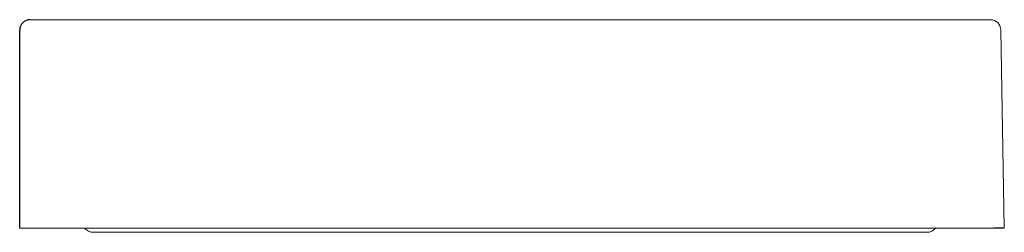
# Model space of a CAD drawing. Header units: millimetres. Extents: x 374.578 to 375.05, y 664.1 to 664.202.
import ezdxf

# ---------------------------------------------------------------- set-up
doc = ezdxf.new("R2010")
doc.units = ezdxf.units.MM
doc.layers.add('SANINDUSA', color=3, linetype='Continuous')

msp = doc.modelspace()

# ---------------------------------------------------------------- linework, layer by layer
at = {"layer": 'SANINDUSA', "linetype": 'Continuous', "lineweight": 15}
for p, q in [((374.583449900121, 664.2016751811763), (375.0435364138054, 664.2016751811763)), ((375.0485356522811, 664.1967624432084), (375.0501954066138, 664.1016751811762)), ((374.583449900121, 664.1016751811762), (374.578449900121, 664.1016751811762)), ((374.583449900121, 664.1016751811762), (375.045196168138, 664.1016751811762)), ((374.6137155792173, 664.0996751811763), (375.0130925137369, 664.0996751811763))]:
    msp.add_line(p, q, dxfattribs=at)
at = {"layer": 'SANINDUSA'}
for p, q in [((374.578449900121, 664.1016751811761), (374.578449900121, 664.1966751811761)), ((375.0501954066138, 664.1016751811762), (375.045196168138, 664.1016751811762))]:
    msp.add_line(p, q, dxfattribs=at)
msp.add_arc((374.583449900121, 664.1966751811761), 0.005, 90, 180, dxfattribs=at)
at = {"layer": 'SANINDUSA', "linetype": 'Continuous', "lineweight": 15}
for centre, radius, start, end in [((375.0435364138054, 664.1966751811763), 0.005000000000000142, 0.9999999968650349, 90), ((374.6137156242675, 664.1046751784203), 0.004999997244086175, 216.869881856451, 270.0010223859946), ((375.0131837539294, 664.1046751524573), 0.004999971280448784, 269.9893959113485, 323.1302668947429)]:
    msp.add_arc(centre, radius, start, end, dxfattribs=at)

doc.saveas('drawing.dxf')
